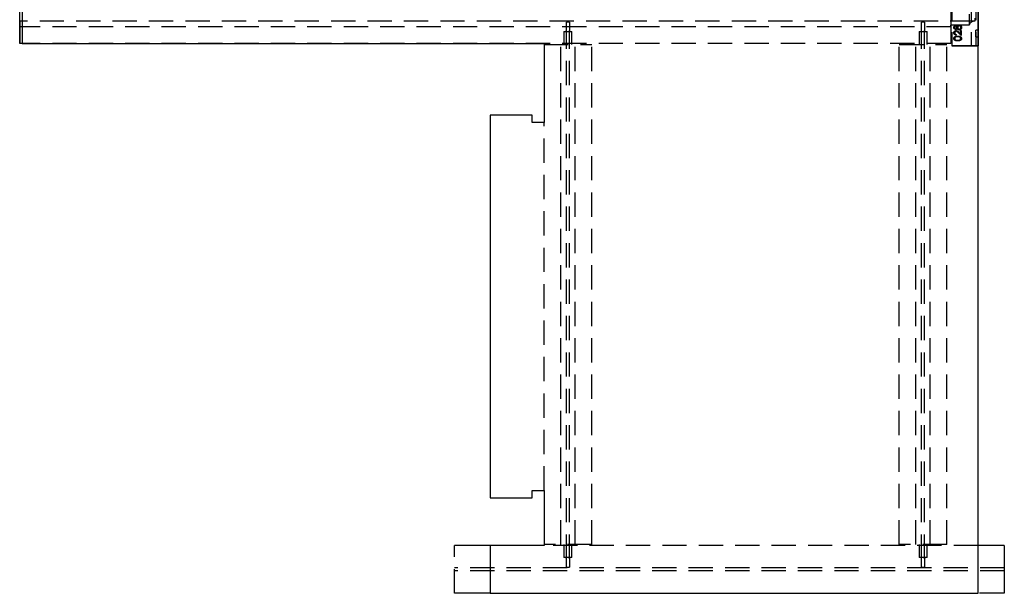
# Model space of a CAD drawing. Header units: millimetres. Extents: x 146126 to 148218, y 45487 to 48965.
# Tile 1 of 14: x 146158 to 148218, y 45487 to 46687. Entities that reach past the tile are written whole.
import ezdxf

# ---------------------------------------------------------------- set-up
doc = ezdxf.new("R2010")
doc.units = ezdxf.units.MM
doc.header["$LTSCALE"] = 200
doc.linetypes.add('HIDDEN', pattern=[1.905, 1.27, -0.635])
doc.layers.add('Caillebotis', color=1, linetype='Continuous')
doc.layers.add('Plancher intermediaire', color=7, linetype='Continuous')

msp = doc.modelspace()

# ---------------------------------------------------------------- linework, layer by layer
at = {"color": 7, "linetype": 'Continuous', "lineweight": 25}
for p, q in [((147254.5, 45701.9), (147254.5, 45586.9)), ((147141.6, 45586.9), (147128.4, 45586.9)), ((147173.5, 45586.9), (147141.6, 45586.9)), ((147254.5, 45586.9), (147178.5, 45586.9)), ((148172.5, 45586.9), (148162.5, 45586.9)), ((147149.1, 45486.9), (147173.5, 45486.9)), ((147178.5, 45486.9), (148162.5, 45486.9))]:
    msp.add_line(p, q, dxfattribs=at)
at = {"color": 7, "linetype": 'HIDDEN', "lineweight": 18}
for p, q in [((147178.5, 45586.9), (147173.5, 45586.9)), ((147141.6, 45486.9), (147149.1, 45486.9)), ((147173.5, 45486.9), (147178.5, 45486.9))]:
    msp.add_line(p, q, dxfattribs=at)
at = {"layer": 'Caillebotis'}
for p, q in [((148162.5, 45486.9), (148162.5, 48636.9)), ((146162.5, 47436.9), (146162.5, 46636.9)), ((146162.5, 46636.9), (147254.5, 46636.9)), ((147254.5, 46636.9), (147254.5, 46471.9)), ((147141.6, 46486.9), (147141.6, 45686.9)), ((147229.5, 46486.9), (147141.6, 46486.9)), ((147229.5, 46471.9), (147229.5, 46486.9)), ((147254.5, 46471.9), (147229.5, 46471.9)), ((147229.5, 45701.9), (147254.5, 45701.9)), ((147229.5, 45686.9), (147229.5, 45701.9)), ((147254.5, 45701.9), (147254.5, 45586.9)), ((147141.6, 45686.9), (147229.5, 45686.9)), ((147141.6, 45586.9), (147141.6, 45486.9)), ((147254.5, 45586.9), (147141.6, 45586.9)), ((147141.6, 45486.9), (148162.5, 45486.9))]:
    msp.add_line(p, q, dxfattribs=at)
at = {"layer": 'Plancher intermediaire', "linetype": 'HIDDEN', "ltscale": 0.2}
for p, q in [((148107.5, 48641.9), (148107.5, 46636.9)), ((148107.5, 48641.9), (148107.5, 46631.9)), ((148148, 48641.9), (148148, 46631.9)), ((148158, 48641.9), (148158, 46631.9)), ((148105.5, 46736.9), (148105.5, 46636.9)), ((148155.2, 46683.9), (146157.5, 46683.9)), ((147301.5, 46664.6), (147301.5, 46681.9)), ((147307.5, 46681.9), (147301.5, 46681.9)), ((147307.5, 46681.9), (147307.5, 46664.6)), ((148044.5, 46664.6), (148044.5, 46681.9)), ((148050.5, 46681.9), (148044.5, 46681.9)), ((148050.5, 46681.9), (148050.5, 46664.6)), ((148105.5, 46698.5), (148105.5, 46675.3)), ((148143.7, 46698.5), (148143.7, 46675.3)), ((148105.5, 46671.9), (146157.5, 46671.9)), ((147296.1, 46661.9), (147296.1, 46634.9)), ((147296.1, 46661.9), (147312.9, 46661.9)), ((147301.5, 45559.2), (147301.5, 46664.6)), ((147307.5, 45559.2), (147307.5, 46664.6)), ((147312.9, 46634.9), (147312.9, 46661.9)), ((148039.1, 46661.9), (148039.1, 46634.9)), ((148039.1, 46661.9), (148055.9, 46661.9)), ((148044.5, 45559.2), (148044.5, 46664.6)), ((148050.5, 45559.2), (148050.5, 46664.6)), ((148055.9, 46634.9), (148055.9, 46661.9)), ((148143.7, 46675.3), (148105.5, 46675.3)), ((148105.5, 46636.9), (146157.5, 46636.9)), ((147254.5, 46634.9), (147354.5, 46634.9)), ((147289.5, 45588.9), (147289.5, 46634.9)), ((147319.5, 45588.9), (147319.5, 46634.9)), ((147354.5, 45588.9), (147354.5, 46634.9)), ((147997.5, 45588.9), (147997.5, 46634.9)), ((147997.5, 46634.9), (148097.5, 46634.9)), ((148032.5, 45588.9), (148032.5, 46634.9)), ((148062.5, 45588.9), (148062.5, 46634.9)), ((148097.5, 45588.9), (148097.5, 46634.9)), ((147254.5, 45701.9), (147254.5, 46471.9)), ((147354.5, 45588.9), (147254.5, 45588.9)), ((147296.1, 45588.9), (147296.1, 45561.9)), ((147312.9, 45561.9), (147312.9, 45588.9)), ((148097.5, 45588.9), (147997.5, 45588.9)), ((148039.1, 45588.9), (148039.1, 45561.9)), ((148055.9, 45561.9), (148055.9, 45588.9)), ((147067.5, 45486.9), (147067.5, 45586.9)), ((147104.6, 45586.9), (147067.5, 45586.9)), ((147128.4, 45586.9), (147104.6, 45586.9)), ((148162.5, 45586.9), (147254.5, 45586.9)), ((148217.5, 45586.9), (148172.5, 45586.9)), ((148217.5, 45586.9), (148217.5, 45559.9)), ((147312.9, 45561.9), (147296.1, 45561.9)), ((147301.5, 45541.9), (147301.5, 45559.2)), ((147307.5, 45559.2), (147307.5, 45541.9)), ((148055.9, 45561.9), (148039.1, 45561.9)), ((148044.5, 45541.9), (148044.5, 45559.2)), ((148050.5, 45559.2), (148050.5, 45541.9)), ((148217.5, 45559.9), (148217.5, 45508.9)), ((148217.5, 45539.9), (147067.5, 45539.9)), ((148217.5, 45533.9), (147067.5, 45533.9)), ((147301.5, 45541.9), (147307.5, 45541.9)), ((148044.5, 45541.9), (148050.5, 45541.9)), ((148217.5, 45508.9), (148217.5, 45490.3)), ((147095.4, 45486.9), (147067.5, 45486.9)), ((147141.6, 45486.9), (147095.4, 45486.9)), ((148216.6, 45486.9), (148162.9, 45486.9)), ((148217.5, 45486.9), (148216.6, 45486.9)), ((148217.5, 45490.3), (148217.5, 45486.9))]:
    msp.add_line(p, q, dxfattribs=at)
at = {"layer": 'Plancher intermediaire', "linetype": 'HIDDEN'}
for p, q in [((148162.5, 48641.9), (148162.5, 46631.9)), ((146157.5, 46636.9), (146157.5, 46736.9)), ((146157.5, 46683.9), (146157.5, 46671.9)), ((146157.5, 46671.9), (146157.5, 46683.9)), ((148156, 46683.9), (148155.2, 46683.9)), ((148156, 46689.9), (148156, 46683.9)), ((146157.5, 46671.9), (146157.5, 46636.9)), ((148105.5, 46675.3), (148105.5, 46671.9)), ((148105.5, 46671.9), (148105.5, 46675.3)), ((148105.5, 46671.9), (148105.5, 46636.9)), ((148127.5, 46654), (148121.3, 46659.8)), ((148122, 46661), (148126, 46657.2)), ((148126, 46664.2), (148127.5, 46664.2)), ((148126, 46657.2), (148126, 46664.2)), ((148127.5, 46664.2), (148127.5, 46654)), ((148158, 46650.9), (148158, 46664.9)), ((148162.5, 46664.9), (148158, 46664.9)), ((148162.5, 46650.9), (148162.5, 46664.9)), ((148117.1, 46655.9), (148117.1, 46654.6)), ((148158, 46650.9), (148162.5, 46650.9)), ((148107.5, 46631.9), (148148, 46631.9)), ((148107.5, 46631.9), (148162.5, 46631.9)), ((148148, 46631.9), (148158, 46631.9)), ((148158, 46631.9), (148148, 46631.9))]:
    msp.add_line(p, q, dxfattribs=at)
at = {"layer": 'Plancher intermediaire', "linetype": 'Continuous'}
for p, q in [((148107.5, 46636.9), (148107.5, 46631.9)), ((148162.5, 46631.9), (148107.5, 46631.9)), ((148162.5, 46636.9), (148162.5, 46631.9))]:
    msp.add_line(p, q, dxfattribs=at)
at = {"layer": 'Plancher intermediaire', "linetype": 'HIDDEN', "ltscale": 0.2}
msp.add_arc((148155.2, 46671.9), 12, 90, 163.4022, dxfattribs=at)
for points, knots in [([(147296.1, 46661.9), (147296.3, 46661.9), (147296.6, 46661.9), (147297, 46661.9), (147297.2, 46661.9), (147297.7, 46661.9), (147298.1, 46662), (147298.8, 46662), (147299.1, 46662.1), (147299.5, 46662.2), (147299.7, 46662.2), (147299.9, 46662.3), (147300.1, 46662.4), (147300.4, 46662.5), (147300.6, 46662.6), (147300.8, 46662.9), (147300.9, 46662.9), (147301.1, 46663.1), (147301.1, 46663.2), (147301.4, 46663.6), (147301.5, 46664.1), (147301.5, 46664.6)], [0, 0, 0, 0, 0.0625, 0.0625, 0.125, 0.125, 0.25, 0.25, 0.375, 0.375, 0.4375, 0.4375, 0.5, 0.5, 0.625, 0.625, 0.6875, 0.6875, 0.75, 0.75, 1, 1, 1, 1]), ([(147307.5, 46664.6), (147307.5, 46664.1), (147307.6, 46663.6), (147307.9, 46663.1), (147308.1, 46662.9), (147308.4, 46662.6), (147308.6, 46662.5), (147309.1, 46662.3), (147309.3, 46662.2), (147309.9, 46662.1), (147310.2, 46662), (147310.9, 46662), (147311.3, 46661.9), (147312, 46661.9), (147312.4, 46661.9), (147312.9, 46661.9)], [0, 0, 0, 0, 0.25, 0.25, 0.375, 0.375, 0.5, 0.5, 0.625, 0.625, 0.75, 0.75, 0.875, 0.875, 1, 1, 1, 1]), ([(148039.1, 46661.9), (148039.3, 46661.9), (148039.6, 46661.9), (148040, 46661.9), (148040.2, 46661.9), (148040.7, 46661.9), (148041.1, 46662), (148041.8, 46662), (148042.1, 46662.1), (148042.5, 46662.2), (148042.7, 46662.2), (148042.9, 46662.3), (148043.1, 46662.4), (148043.4, 46662.5), (148043.6, 46662.6), (148043.8, 46662.9), (148043.9, 46662.9), (148044.1, 46663.1), (148044.1, 46663.2), (148044.4, 46663.6), (148044.5, 46664.1), (148044.5, 46664.6)], [0, 0, 0, 0, 0.0625, 0.0625, 0.125, 0.125, 0.25, 0.25, 0.375, 0.375, 0.4375, 0.4375, 0.5, 0.5, 0.625, 0.625, 0.6875, 0.6875, 0.75, 0.75, 1, 1, 1, 1]), ([(148050.5, 46664.6), (148050.5, 46664.1), (148050.6, 46663.6), (148050.9, 46663.1), (148051.1, 46662.9), (148051.4, 46662.6), (148051.6, 46662.5), (148052.1, 46662.3), (148052.3, 46662.2), (148052.9, 46662.1), (148053.2, 46662), (148053.9, 46662), (148054.3, 46661.9), (148055, 46661.9), (148055.4, 46661.9), (148055.9, 46661.9)], [0, 0, 0, 0, 0.25, 0.25, 0.375, 0.375, 0.5, 0.5, 0.625, 0.625, 0.75, 0.75, 0.875, 0.875, 1, 1, 1, 1]), ([(147301.5, 45559.2), (147301.5, 45559.7), (147301.4, 45560.2), (147301.1, 45560.7), (147300.9, 45560.9), (147300.6, 45561.2), (147300.4, 45561.3), (147299.9, 45561.5), (147299.7, 45561.6), (147299.1, 45561.7), (147298.8, 45561.8), (147298.1, 45561.8), (147297.7, 45561.9), (147297, 45561.9), (147296.6, 45561.9), (147296.1, 45561.9)], [0, 0, 0, 0, 0.25, 0.25, 0.375, 0.375, 0.5, 0.5, 0.625, 0.625, 0.75, 0.75, 0.875, 0.875, 1, 1, 1, 1]), ([(147312.9, 45561.9), (147312.7, 45561.9), (147312.4, 45561.9), (147312, 45561.9), (147311.8, 45561.9), (147311.3, 45561.9), (147310.9, 45561.8), (147310.2, 45561.8), (147309.9, 45561.7), (147309.5, 45561.6), (147309.3, 45561.6), (147309.1, 45561.5), (147309, 45561.4), (147308.6, 45561.3), (147308.4, 45561.2), (147308.2, 45561), (147308.1, 45560.9), (147307.9, 45560.7), (147307.9, 45560.6), (147307.6, 45560.2), (147307.5, 45559.7), (147307.5, 45559.2)], [0, 0, 0, 0, 0.0625, 0.0625, 0.125, 0.125, 0.25, 0.25, 0.375, 0.375, 0.4375, 0.4375, 0.5, 0.5, 0.625, 0.625, 0.6875, 0.6875, 0.75, 0.75, 1, 1, 1, 1]), ([(148044.5, 45559.2), (148044.5, 45559.7), (148044.4, 45560.2), (148044.1, 45560.7), (148043.9, 45560.9), (148043.6, 45561.2), (148043.4, 45561.3), (148042.9, 45561.5), (148042.7, 45561.6), (148042.1, 45561.7), (148041.8, 45561.8), (148041.1, 45561.8), (148040.7, 45561.9), (148040, 45561.9), (148039.6, 45561.9), (148039.1, 45561.9)], [0, 0, 0, 0, 0.25, 0.25, 0.375, 0.375, 0.5, 0.5, 0.625, 0.625, 0.75, 0.75, 0.875, 0.875, 1, 1, 1, 1]), ([(148055.9, 45561.9), (148055.7, 45561.9), (148055.4, 45561.9), (148055, 45561.9), (148054.8, 45561.9), (148054.3, 45561.9), (148053.9, 45561.8), (148053.2, 45561.8), (148052.9, 45561.7), (148052.5, 45561.6), (148052.3, 45561.6), (148052.1, 45561.5), (148052, 45561.4), (148051.6, 45561.3), (148051.4, 45561.2), (148051.2, 45561), (148051.1, 45560.9), (148050.9, 45560.7), (148050.9, 45560.6), (148050.6, 45560.2), (148050.5, 45559.7), (148050.5, 45559.2)], [0, 0, 0, 0, 0.0625, 0.0625, 0.125, 0.125, 0.25, 0.25, 0.375, 0.375, 0.4375, 0.4375, 0.5, 0.5, 0.625, 0.625, 0.6875, 0.6875, 0.75, 0.75, 1, 1, 1, 1])]:
    msp.add_open_spline(points, degree=3, knots=knots, dxfattribs=at)
at = {"layer": 'Plancher intermediaire', "linetype": 'HIDDEN'}
for points, knots in [([(148112.1, 46670.7), (148112.1, 46670.9), (148112.1, 46671.3), (148112.2, 46671.8), (148112.4, 46672.4), (148112.6, 46672.9), (148112.9, 46673.3), (148113.3, 46673.8), (148113.7, 46674.1), (148114.1, 46674.4), (148114.5, 46674.7), (148115, 46674.9), (148115.5, 46675), (148115.8, 46675), (148116, 46675)], [0, 0, 0, 0, 0.089403, 0.176293, 0.262607, 0.34942, 0.435467, 0.518891, 0.600969, 0.683865, 0.765824, 0.844888, 0.922285, 1, 1, 1, 1]), ([(148112.1, 46670.7), (148112.1, 46670.9), (148112.1, 46671.3), (148112.2, 46671.8), (148112.4, 46672.4), (148112.6, 46672.9), (148112.9, 46673.3), (148113.3, 46673.8), (148113.7, 46674.1), (148114.1, 46674.4), (148114.5, 46674.7), (148115, 46674.9), (148115.5, 46675), (148115.8, 46675), (148116, 46675)], [0, 0, 0, 0, 0.089403, 0.176293, 0.262607, 0.34942, 0.435467, 0.518891, 0.600969, 0.683865, 0.765824, 0.844888, 0.922285, 1, 1, 1, 1]), ([(148116, 46666.3), (148115.8, 46666.3), (148115.5, 46666.4), (148115, 46666.5), (148114.5, 46666.7), (148114.1, 46666.9), (148113.6, 46667.2), (148113.3, 46667.6), (148112.9, 46668), (148112.6, 46668.5), (148112.4, 46669), (148112.2, 46669.6), (148112.1, 46670.1), (148112.1, 46670.5), (148112.1, 46670.7)], [0, 0, 0, 0, 0.074056, 0.1488654, 0.2266602, 0.308132, 0.3911773, 0.4739467, 0.5579423, 0.645001, 0.7333728, 0.8210979, 0.9092902, 1, 1, 1, 1]), ([(148116, 46666.3), (148115.8, 46666.3), (148115.5, 46666.4), (148115, 46666.5), (148114.5, 46666.7), (148114.1, 46666.9), (148113.6, 46667.2), (148113.3, 46667.6), (148112.9, 46668), (148112.6, 46668.5), (148112.4, 46669), (148112.2, 46669.6), (148112.1, 46670.1), (148112.1, 46670.5), (148112.1, 46670.7)], [0, 0, 0, 0, 0.074056, 0.1488654, 0.2266602, 0.308132, 0.3911773, 0.4739467, 0.5579423, 0.645001, 0.7333728, 0.8210979, 0.9092902, 1, 1, 1, 1]), ([(148112.1, 46659.5), (148112.1, 46659.7), (148112.1, 46660), (148112.2, 46660.4), (148112.3, 46660.9), (148112.4, 46661.3), (148112.6, 46661.7), (148112.9, 46662.1), (148113.1, 46662.5), (148113.4, 46662.8), (148113.8, 46663.1), (148114.1, 46663.3), (148114.5, 46663.5), (148114.9, 46663.7), (148115.3, 46663.9), (148115.7, 46664), (148116.1, 46664), (148116.4, 46664), (148116.6, 46664)], [0, 0, 0, 0, 0.06948, 0.136525, 0.200801, 0.263983, 0.325711, 0.387271, 0.449493, 0.512955, 0.576266, 0.637575, 0.697901, 0.757558, 0.816588, 0.876646, 0.937286, 1, 1, 1, 1]), ([(148112.1, 46659.5), (148112.1, 46659.7), (148112.1, 46660), (148112.2, 46660.4), (148112.3, 46660.9), (148112.4, 46661.3), (148112.6, 46661.7), (148112.9, 46662.1), (148113.1, 46662.5), (148113.4, 46662.8), (148113.8, 46663.1), (148114.1, 46663.3), (148114.5, 46663.5), (148114.9, 46663.7), (148115.3, 46663.9), (148115.7, 46664), (148116.1, 46664), (148116.4, 46664), (148116.6, 46664)], [0, 0, 0, 0, 0.06948, 0.136525, 0.200801, 0.263983, 0.325711, 0.387271, 0.449493, 0.512955, 0.576266, 0.637575, 0.697901, 0.757558, 0.816588, 0.876646, 0.937286, 1, 1, 1, 1]), ([(148117.1, 46654.6), (148116.9, 46654.6), (148116.6, 46654.6), (148116.1, 46654.7), (148115.6, 46654.8), (148115.1, 46655), (148114.7, 46655.2), (148114.3, 46655.4), (148113.9, 46655.7), (148113.5, 46656), (148113.2, 46656.4), (148112.9, 46656.8), (148112.7, 46657.2), (148112.5, 46657.6), (148112.3, 46658), (148112.2, 46658.5), (148112.1, 46659), (148112.1, 46659.3), (148112.1, 46659.5)], [0, 0, 0, 0, 0.068791, 0.135103, 0.198979, 0.261904, 0.323495, 0.385195, 0.446969, 0.509765, 0.572251, 0.633405, 0.693251, 0.752583, 0.812579, 0.873275, 0.93555, 1, 1, 1, 1]), ([(148117.1, 46654.6), (148116.9, 46654.6), (148116.6, 46654.6), (148116.1, 46654.7), (148115.6, 46654.8), (148115.1, 46655), (148114.7, 46655.2), (148114.3, 46655.4), (148113.9, 46655.7), (148113.5, 46656), (148113.2, 46656.4), (148112.9, 46656.8), (148112.7, 46657.2), (148112.5, 46657.6), (148112.3, 46658), (148112.2, 46658.5), (148112.1, 46659), (148112.1, 46659.3), (148112.1, 46659.5)], [0, 0, 0, 0, 0.068791, 0.135103, 0.198979, 0.261904, 0.323495, 0.385195, 0.446969, 0.509765, 0.572251, 0.633405, 0.693251, 0.752583, 0.812579, 0.873275, 0.93555, 1, 1, 1, 1]), ([(148116, 46673.6), (148115.9, 46673.6), (148115.7, 46673.6), (148115.5, 46673.6), (148115.3, 46673.5), (148115.1, 46673.4), (148114.9, 46673.3), (148114.7, 46673.2), (148114.6, 46673), (148114.4, 46672.9), (148114.2, 46672.7), (148114.1, 46672.4), (148113.9, 46672.2), (148113.8, 46671.9), (148113.8, 46671.6), (148113.7, 46671.3), (148113.7, 46671), (148113.7, 46670.8), (148113.7, 46670.6)], [0, 0, 0, 0, 0.050887, 0.101004, 0.151725, 0.203028, 0.256199, 0.311374, 0.369279, 0.430507, 0.492993, 0.556503, 0.622108, 0.690284, 0.761455, 0.836405, 0.915512, 1, 1, 1, 1]), ([(148116, 46673.6), (148115.9, 46673.6), (148115.7, 46673.6), (148115.5, 46673.6), (148115.3, 46673.5), (148115.1, 46673.4), (148114.9, 46673.3), (148114.7, 46673.2), (148114.6, 46673), (148114.4, 46672.9), (148114.2, 46672.7), (148114.1, 46672.4), (148113.9, 46672.2), (148113.8, 46671.9), (148113.8, 46671.6), (148113.7, 46671.3), (148113.7, 46671), (148113.7, 46670.8), (148113.7, 46670.6)], [0, 0, 0, 0, 0.050887, 0.101004, 0.151725, 0.203028, 0.256199, 0.311374, 0.369279, 0.430507, 0.492993, 0.556503, 0.622108, 0.690284, 0.761455, 0.836405, 0.915512, 1, 1, 1, 1]), ([(148113.7, 46670.6), (148113.7, 46670.5), (148113.7, 46670.3), (148113.7, 46670), (148113.7, 46669.7), (148113.8, 46669.5), (148113.9, 46669.2), (148114, 46669), (148114.2, 46668.7), (148114.3, 46668.5), (148114.5, 46668.3), (148114.7, 46668.1), (148114.9, 46668), (148115.1, 46667.9), (148115.3, 46667.8), (148115.5, 46667.7), (148115.8, 46667.7), (148115.9, 46667.7), (148116, 46667.7)], [0, 0, 0, 0, 0.075221, 0.147165, 0.216383, 0.283941, 0.350301, 0.414972, 0.479181, 0.544184, 0.607558, 0.667324, 0.725168, 0.781029, 0.834891, 0.889471, 0.944089, 1, 1, 1, 1]), ([(148113.7, 46670.6), (148113.7, 46670.5), (148113.7, 46670.3), (148113.7, 46670), (148113.7, 46669.7), (148113.8, 46669.5), (148113.9, 46669.2), (148114, 46669), (148114.2, 46668.7), (148114.3, 46668.5), (148114.5, 46668.3), (148114.7, 46668.1), (148114.9, 46668), (148115.1, 46667.9), (148115.3, 46667.8), (148115.5, 46667.7), (148115.8, 46667.7), (148115.9, 46667.7), (148116, 46667.7)], [0, 0, 0, 0, 0.075221, 0.147165, 0.216383, 0.283941, 0.350301, 0.414972, 0.479181, 0.544184, 0.607558, 0.667324, 0.725168, 0.781029, 0.834891, 0.889471, 0.944089, 1, 1, 1, 1]), ([(148116.7, 46662.7), (148116.6, 46662.7), (148116.4, 46662.7), (148116.1, 46662.6), (148115.8, 46662.5), (148115.5, 46662.4), (148115.3, 46662.3), (148115, 46662.1), (148114.8, 46662), (148114.6, 46661.7), (148114.3, 46661.5), (148114.2, 46661.2), (148114, 46661), (148113.9, 46660.7), (148113.8, 46660.4), (148113.7, 46660.1), (148113.7, 46659.8), (148113.7, 46659.5), (148113.7, 46659.4)], [0, 0, 0, 0, 0.061965, 0.122122, 0.180988, 0.239933, 0.299906, 0.359989, 0.421776, 0.486576, 0.551535, 0.615018, 0.677259, 0.73973, 0.80305, 0.866495, 0.931973, 1, 1, 1, 1]), ([(148116.7, 46662.7), (148116.6, 46662.7), (148116.4, 46662.7), (148116.1, 46662.6), (148115.8, 46662.5), (148115.5, 46662.4), (148115.3, 46662.3), (148115, 46662.1), (148114.8, 46662), (148114.6, 46661.7), (148114.3, 46661.5), (148114.2, 46661.2), (148114, 46661), (148113.9, 46660.7), (148113.8, 46660.4), (148113.7, 46660.1), (148113.7, 46659.8), (148113.7, 46659.5), (148113.7, 46659.4)], [0, 0, 0, 0, 0.061965, 0.122122, 0.180988, 0.239933, 0.299906, 0.359989, 0.421776, 0.486576, 0.551535, 0.615018, 0.677259, 0.73973, 0.80305, 0.866495, 0.931973, 1, 1, 1, 1]), ([(148113.7, 46659.4), (148113.7, 46659.3), (148113.7, 46659.1), (148113.7, 46658.7), (148113.8, 46658.4), (148113.9, 46658.1), (148114, 46657.8), (148114.2, 46657.5), (148114.3, 46657.3), (148114.6, 46657), (148114.8, 46656.8), (148115.1, 46656.6), (148115.4, 46656.4), (148115.7, 46656.3), (148116, 46656.2), (148116.3, 46656.1), (148116.7, 46656), (148117, 46656), (148117.1, 46655.9)], [0, 0, 0, 0, 0.0644299, 0.1265297, 0.1867437, 0.2458977, 0.3040531, 0.3621955, 0.4206546, 0.4803309, 0.5406629, 0.6007435, 0.6619819, 0.7244801, 0.7890671, 0.8563333, 0.9263621, 1, 1, 1, 1]), ([(148113.7, 46659.4), (148113.7, 46659.3), (148113.7, 46659.1), (148113.7, 46658.7), (148113.8, 46658.4), (148113.9, 46658.1), (148114, 46657.8), (148114.2, 46657.5), (148114.3, 46657.3), (148114.6, 46657), (148114.8, 46656.8), (148115.1, 46656.6), (148115.4, 46656.4), (148115.7, 46656.3), (148116, 46656.2), (148116.3, 46656.1), (148116.7, 46656), (148117, 46656), (148117.1, 46655.9)], [0, 0, 0, 0, 0.0644299, 0.1265297, 0.1867437, 0.2458977, 0.3040531, 0.3621955, 0.4206546, 0.4803309, 0.5406629, 0.6007435, 0.6619819, 0.7244801, 0.7890671, 0.8563333, 0.9263621, 1, 1, 1, 1]), ([(148116, 46675), (148116.2, 46675), (148116.5, 46675), (148117, 46674.9), (148117.4, 46674.7), (148117.8, 46674.5), (148118.2, 46674.2), (148118.5, 46673.8), (148118.9, 46673.3), (148119.1, 46673), (148119.1, 46672.9)], [0, 0, 0, 0, 0.121926, 0.239455, 0.354774, 0.471476, 0.592265, 0.718653, 0.854866, 1, 1, 1, 1]), ([(148116, 46675), (148116.2, 46675), (148116.5, 46675), (148117, 46674.9), (148117.4, 46674.7), (148117.8, 46674.5), (148118.2, 46674.2), (148118.5, 46673.8), (148118.9, 46673.3), (148119.1, 46673), (148119.1, 46672.9)], [0, 0, 0, 0, 0.121926, 0.239455, 0.354774, 0.471476, 0.592265, 0.718653, 0.854866, 1, 1, 1, 1]), ([(148118.5, 46670.7), (148118.5, 46670.8), (148118.5, 46671.1), (148118.4, 46671.5), (148118.3, 46671.8), (148118.1, 46672.2), (148117.9, 46672.5), (148117.7, 46672.8), (148117.5, 46673), (148117.2, 46673.3), (148116.9, 46673.4), (148116.6, 46673.5), (148116.3, 46673.6), (148116.1, 46673.6), (148116, 46673.6)], [0, 0, 0, 0, 0.089713, 0.178541, 0.266908, 0.356931, 0.445731, 0.530796, 0.614591, 0.698244, 0.779084, 0.855316, 0.928538, 1, 1, 1, 1]), ([(148118.5, 46670.7), (148118.5, 46670.8), (148118.5, 46671.1), (148118.4, 46671.5), (148118.3, 46671.8), (148118.1, 46672.2), (148117.9, 46672.5), (148117.7, 46672.8), (148117.5, 46673), (148117.2, 46673.3), (148116.9, 46673.4), (148116.6, 46673.5), (148116.3, 46673.6), (148116.1, 46673.6), (148116, 46673.6)], [0, 0, 0, 0, 0.089713, 0.178541, 0.266908, 0.356931, 0.445731, 0.530796, 0.614591, 0.698244, 0.779084, 0.855316, 0.928538, 1, 1, 1, 1]), ([(148116, 46667.7), (148116.1, 46667.7), (148116.2, 46667.7), (148116.5, 46667.7), (148116.7, 46667.8), (148116.9, 46667.9), (148117.1, 46668), (148117.3, 46668.2), (148117.5, 46668.4), (148117.7, 46668.6), (148117.9, 46668.8), (148118, 46669.1), (148118.2, 46669.3), (148118.3, 46669.6), (148118.4, 46669.8), (148118.4, 46670.1), (148118.5, 46670.4), (148118.5, 46670.6), (148118.5, 46670.7)], [0, 0, 0, 0, 0.054564, 0.107826, 0.161924, 0.21751, 0.274498, 0.334815, 0.397555, 0.464755, 0.532901, 0.600097, 0.665354, 0.731084, 0.796883, 0.863292, 0.930831, 1, 1, 1, 1]), ([(148116, 46667.7), (148116.1, 46667.7), (148116.2, 46667.7), (148116.5, 46667.7), (148116.7, 46667.8), (148116.9, 46667.9), (148117.1, 46668), (148117.3, 46668.2), (148117.5, 46668.4), (148117.7, 46668.6), (148117.9, 46668.8), (148118, 46669.1), (148118.2, 46669.3), (148118.3, 46669.6), (148118.4, 46669.8), (148118.4, 46670.1), (148118.5, 46670.4), (148118.5, 46670.6), (148118.5, 46670.7)], [0, 0, 0, 0, 0.054564, 0.107826, 0.161924, 0.21751, 0.274498, 0.334815, 0.397555, 0.464755, 0.532901, 0.600097, 0.665354, 0.731084, 0.796883, 0.863292, 0.930831, 1, 1, 1, 1]), ([(148119.1, 46668.5), (148119.1, 46668.3), (148118.9, 46668), (148118.5, 46667.6), (148118.2, 46667.2), (148117.8, 46666.9), (148117.3, 46666.6), (148116.9, 46666.5), (148116.4, 46666.3), (148116.1, 46666.3), (148116, 46666.3)], [0, 0, 0, 0, 0.145849, 0.281964, 0.410893, 0.535063, 0.654726, 0.77015, 0.884564, 1, 1, 1, 1]), ([(148119.1, 46668.5), (148119.1, 46668.3), (148118.9, 46668), (148118.5, 46667.6), (148118.2, 46667.2), (148117.8, 46666.9), (148117.3, 46666.6), (148116.9, 46666.5), (148116.4, 46666.3), (148116.1, 46666.3), (148116, 46666.3)], [0, 0, 0, 0, 0.145849, 0.281964, 0.410893, 0.535063, 0.654726, 0.77015, 0.884564, 1, 1, 1, 1]), ([(148116.6, 46664), (148116.8, 46664), (148117.2, 46664), (148117.8, 46663.9), (148118.4, 46663.7), (148118.9, 46663.5), (148119.3, 46663.2), (148119.6, 46663), (148119.9, 46662.8), (148120.3, 46662.5), (148120.7, 46662.2), (148121.1, 46661.8), (148121.5, 46661.4), (148121.8, 46661.1), (148122, 46661)], [0, 0, 0, 0, 0.098701, 0.195671, 0.29242, 0.391339, 0.444459, 0.504225, 0.570348, 0.642914, 0.72229, 0.807923, 0.90047, 1, 1, 1, 1]), ([(148116.6, 46664), (148116.8, 46664), (148117.2, 46664), (148117.8, 46663.9), (148118.4, 46663.7), (148118.9, 46663.5), (148119.3, 46663.2), (148119.6, 46663), (148119.9, 46662.8), (148120.3, 46662.5), (148120.7, 46662.2), (148121.1, 46661.8), (148121.5, 46661.4), (148121.8, 46661.1), (148122, 46661)], [0, 0, 0, 0, 0.098701, 0.195671, 0.29242, 0.391339, 0.444459, 0.504225, 0.570348, 0.642914, 0.72229, 0.807923, 0.90047, 1, 1, 1, 1]), ([(148121.3, 46659.8), (148121.1, 46660), (148120.9, 46660.3), (148120.4, 46660.6), (148120.1, 46661), (148119.7, 46661.3), (148119.4, 46661.6), (148119.1, 46661.8), (148118.8, 46662), (148118.5, 46662.2), (148118.1, 46662.4), (148117.7, 46662.6), (148117.2, 46662.7), (148116.9, 46662.7), (148116.7, 46662.7)], [0, 0, 0, 0, 0.1108026, 0.2128292, 0.3061013, 0.3906473, 0.4669245, 0.534481, 0.5935869, 0.644557, 0.7362005, 0.825024, 0.9119856, 1, 1, 1, 1]), ([(148121.3, 46659.8), (148121.1, 46660), (148120.9, 46660.3), (148120.4, 46660.6), (148120.1, 46661), (148119.7, 46661.3), (148119.4, 46661.6), (148119.1, 46661.8), (148118.8, 46662), (148118.5, 46662.2), (148118.1, 46662.4), (148117.7, 46662.6), (148117.2, 46662.7), (148116.9, 46662.7), (148116.7, 46662.7)], [0, 0, 0, 0, 0.1108026, 0.2128292, 0.3061013, 0.3906473, 0.4669245, 0.534481, 0.5935869, 0.644557, 0.7362005, 0.825024, 0.9119856, 1, 1, 1, 1]), ([(148119.1, 46672.9), (148119.2, 46673), (148119.3, 46673.2), (148119.5, 46673.6), (148119.7, 46673.9), (148120, 46674.2), (148120.2, 46674.4), (148120.4, 46674.7), (148120.6, 46674.9), (148120.9, 46675.1), (148121.1, 46675.2), (148121.4, 46675.4), (148121.7, 46675.5), (148121.9, 46675.6), (148122.2, 46675.7), (148122.5, 46675.7), (148122.8, 46675.7), (148123, 46675.7), (148123.1, 46675.8)], [0, 0, 0, 0, 0.079515, 0.15508, 0.226871, 0.295896, 0.362033, 0.425089, 0.485374, 0.544048, 0.601006, 0.657885, 0.714011, 0.769498, 0.826152, 0.8829, 0.940709, 1, 1, 1, 1]), ([(148119.1, 46672.9), (148119.2, 46673), (148119.3, 46673.2), (148119.5, 46673.6), (148119.7, 46673.9), (148120, 46674.2), (148120.2, 46674.4), (148120.4, 46674.7), (148120.6, 46674.9), (148120.9, 46675.1), (148121.1, 46675.2), (148121.4, 46675.4), (148121.7, 46675.5), (148121.9, 46675.6), (148122.2, 46675.7), (148122.5, 46675.7), (148122.8, 46675.7), (148123, 46675.7), (148123.1, 46675.8)], [0, 0, 0, 0, 0.079515, 0.15508, 0.226871, 0.295896, 0.362033, 0.425089, 0.485374, 0.544048, 0.601006, 0.657885, 0.714011, 0.769498, 0.826152, 0.8829, 0.940709, 1, 1, 1, 1]), ([(148123.3, 46665.6), (148123.2, 46665.6), (148122.9, 46665.6), (148122.6, 46665.6), (148122.3, 46665.7), (148122, 46665.7), (148121.8, 46665.8), (148121.5, 46665.9), (148121.2, 46666.1), (148121, 46666.3), (148120.7, 46666.4), (148120.5, 46666.7), (148120.2, 46666.9), (148120, 46667.2), (148119.8, 46667.5), (148119.6, 46667.8), (148119.3, 46668.1), (148119.2, 46668.4), (148119.1, 46668.5)], [0, 0, 0, 0, 0.0588447, 0.116298, 0.1726489, 0.228746, 0.2845375, 0.3407184, 0.3970833, 0.4539522, 0.5127542, 0.5730754, 0.6364394, 0.7024077, 0.7715174, 0.8442079, 0.9200818, 1, 1, 1, 1]), ([(148123.3, 46665.6), (148123.2, 46665.6), (148122.9, 46665.6), (148122.6, 46665.6), (148122.3, 46665.7), (148122, 46665.7), (148121.8, 46665.8), (148121.5, 46665.9), (148121.2, 46666.1), (148121, 46666.3), (148120.7, 46666.4), (148120.5, 46666.7), (148120.2, 46666.9), (148120, 46667.2), (148119.8, 46667.5), (148119.6, 46667.8), (148119.3, 46668.1), (148119.2, 46668.4), (148119.1, 46668.5)], [0, 0, 0, 0, 0.0588447, 0.116298, 0.1726489, 0.228746, 0.2845375, 0.3407184, 0.3970833, 0.4539522, 0.5127542, 0.5730754, 0.6364394, 0.7024077, 0.7715174, 0.8442079, 0.9200818, 1, 1, 1, 1]), ([(148123.2, 46674.4), (148123.1, 46674.4), (148122.9, 46674.4), (148122.6, 46674.3), (148122.3, 46674.3), (148122, 46674.1), (148121.7, 46674), (148121.5, 46673.8), (148121.2, 46673.6), (148121, 46673.3), (148120.7, 46673.1), (148120.5, 46672.8), (148120.4, 46672.5), (148120.2, 46672.1), (148120.1, 46671.8), (148120.1, 46671.5), (148120, 46671.1), (148120, 46670.9), (148120, 46670.7)], [0, 0, 0, 0, 0.05733, 0.113045, 0.169155, 0.225739, 0.283781, 0.3434, 0.406267, 0.471742, 0.538342, 0.603393, 0.667654, 0.732268, 0.797037, 0.86307, 0.930368, 1, 1, 1, 1]), ([(148123.2, 46674.4), (148123.1, 46674.4), (148122.9, 46674.4), (148122.6, 46674.3), (148122.3, 46674.3), (148122, 46674.1), (148121.7, 46674), (148121.5, 46673.8), (148121.2, 46673.6), (148121, 46673.3), (148120.7, 46673.1), (148120.5, 46672.8), (148120.4, 46672.5), (148120.2, 46672.1), (148120.1, 46671.8), (148120.1, 46671.5), (148120, 46671.1), (148120, 46670.9), (148120, 46670.7)], [0, 0, 0, 0, 0.05733, 0.113045, 0.169155, 0.225739, 0.283781, 0.3434, 0.406267, 0.471742, 0.538342, 0.603393, 0.667654, 0.732268, 0.797037, 0.86307, 0.930368, 1, 1, 1, 1]), ([(148120, 46670.7), (148120, 46670.6), (148120, 46670.3), (148120.1, 46670), (148120.1, 46669.6), (148120.2, 46669.2), (148120.4, 46668.9), (148120.6, 46668.6), (148120.8, 46668.3), (148121, 46668), (148121.2, 46667.7), (148121.5, 46667.5), (148121.8, 46667.3), (148122.1, 46667.2), (148122.4, 46667.1), (148122.7, 46667), (148123, 46666.9), (148123.2, 46666.9), (148123.3, 46666.9)], [0, 0, 0, 0, 0.071258, 0.13979, 0.206465, 0.271493, 0.336029, 0.400214, 0.464659, 0.529715, 0.594078, 0.655637, 0.714894, 0.772151, 0.829026, 0.88514, 0.942088, 1, 1, 1, 1]), ([(148120, 46670.7), (148120, 46670.6), (148120, 46670.3), (148120.1, 46670), (148120.1, 46669.6), (148120.2, 46669.2), (148120.4, 46668.9), (148120.6, 46668.6), (148120.8, 46668.3), (148121, 46668), (148121.2, 46667.7), (148121.5, 46667.5), (148121.8, 46667.3), (148122.1, 46667.2), (148122.4, 46667.1), (148122.7, 46667), (148123, 46666.9), (148123.2, 46666.9), (148123.3, 46666.9)], [0, 0, 0, 0, 0.071258, 0.13979, 0.206465, 0.271493, 0.336029, 0.400214, 0.464659, 0.529715, 0.594078, 0.655637, 0.714894, 0.772151, 0.829026, 0.88514, 0.942088, 1, 1, 1, 1]), ([(148123.1, 46675.8), (148123.3, 46675.7), (148123.6, 46675.7), (148124, 46675.7), (148124.4, 46675.6), (148124.8, 46675.5), (148125.2, 46675.3), (148125.5, 46675.1), (148125.9, 46674.9), (148126.1, 46674.7), (148126.2, 46674.6)], [0, 0, 0, 0, 0.1281543, 0.2536655, 0.3773139, 0.5002184, 0.6229297, 0.745847, 0.8713992, 1, 1, 1, 1]), ([(148123.1, 46675.8), (148123.3, 46675.7), (148123.6, 46675.7), (148124, 46675.7), (148124.4, 46675.6), (148124.8, 46675.5), (148125.2, 46675.3), (148125.5, 46675.1), (148125.9, 46674.9), (148126.1, 46674.7), (148126.2, 46674.6)], [0, 0, 0, 0, 0.1281543, 0.2536655, 0.3773139, 0.5002184, 0.6229297, 0.745847, 0.8713992, 1, 1, 1, 1]), ([(148126.3, 46670.6), (148126.3, 46670.8), (148126.3, 46671.1), (148126.3, 46671.5), (148126.2, 46671.8), (148126.1, 46672.2), (148126, 46672.5), (148125.8, 46672.8), (148125.6, 46673.1), (148125.4, 46673.4), (148125.2, 46673.6), (148124.9, 46673.8), (148124.6, 46674), (148124.4, 46674.2), (148124.1, 46674.3), (148123.8, 46674.3), (148123.5, 46674.4), (148123.3, 46674.4), (148123.2, 46674.4)], [0, 0, 0, 0, 0.076555, 0.149154, 0.218816, 0.285398, 0.350346, 0.414155, 0.477206, 0.540391, 0.602222, 0.662051, 0.719949, 0.775919, 0.831123, 0.886673, 0.942555, 1, 1, 1, 1]), ([(148126.3, 46670.6), (148126.3, 46670.8), (148126.3, 46671.1), (148126.3, 46671.5), (148126.2, 46671.8), (148126.1, 46672.2), (148126, 46672.5), (148125.8, 46672.8), (148125.6, 46673.1), (148125.4, 46673.4), (148125.2, 46673.6), (148124.9, 46673.8), (148124.6, 46674), (148124.4, 46674.2), (148124.1, 46674.3), (148123.8, 46674.3), (148123.5, 46674.4), (148123.3, 46674.4), (148123.2, 46674.4)], [0, 0, 0, 0, 0.076555, 0.149154, 0.218816, 0.285398, 0.350346, 0.414155, 0.477206, 0.540391, 0.602222, 0.662051, 0.719949, 0.775919, 0.831123, 0.886673, 0.942555, 1, 1, 1, 1]), ([(148127.9, 46670.6), (148127.9, 46670.4), (148127.9, 46670), (148127.8, 46669.5), (148127.7, 46668.9), (148127.5, 46668.4), (148127.3, 46668), (148127.1, 46667.6), (148126.8, 46667.2), (148126.4, 46666.8), (148126.1, 46666.5), (148125.7, 46666.3), (148125.3, 46666.1), (148124.9, 46665.9), (148124.5, 46665.7), (148124.1, 46665.6), (148123.7, 46665.6), (148123.4, 46665.6), (148123.3, 46665.6)], [0, 0, 0, 0, 0.0785553, 0.1528606, 0.2235564, 0.2903706, 0.3553978, 0.4182849, 0.4803814, 0.5430645, 0.6049149, 0.6643884, 0.7219318, 0.7780095, 0.8338324, 0.8888629, 0.9440898, 1, 1, 1, 1]), ([(148123.3, 46666.9), (148123.4, 46666.9), (148123.7, 46666.9), (148124.1, 46667), (148124.5, 46667.2), (148124.8, 46667.4), (148125.2, 46667.6), (148125.5, 46667.9), (148125.8, 46668.3), (148126, 46668.7), (148126.1, 46669.1), (148126.3, 46669.6), (148126.3, 46670.1), (148126.3, 46670.5), (148126.3, 46670.6)], [0, 0, 0, 0, 0.0749108, 0.1491653, 0.2245331, 0.3023977, 0.3820069, 0.4612503, 0.542201, 0.6265141, 0.7144096, 0.8048701, 0.9001105, 1, 1, 1, 1]), ([(148127.9, 46670.6), (148127.9, 46670.4), (148127.9, 46670), (148127.8, 46669.5), (148127.7, 46668.9), (148127.5, 46668.4), (148127.3, 46668), (148127.1, 46667.6), (148126.8, 46667.2), (148126.4, 46666.8), (148126.1, 46666.5), (148125.7, 46666.3), (148125.3, 46666.1), (148124.9, 46665.9), (148124.5, 46665.7), (148124.1, 46665.6), (148123.7, 46665.6), (148123.4, 46665.6), (148123.3, 46665.6)], [0, 0, 0, 0, 0.0785553, 0.1528606, 0.2235564, 0.2903706, 0.3553978, 0.4182849, 0.4803814, 0.5430645, 0.6049149, 0.6643884, 0.7219318, 0.7780095, 0.8338324, 0.8888629, 0.9440898, 1, 1, 1, 1]), ([(148123.3, 46666.9), (148123.4, 46666.9), (148123.7, 46666.9), (148124.1, 46667), (148124.5, 46667.2), (148124.8, 46667.4), (148125.2, 46667.6), (148125.5, 46667.9), (148125.8, 46668.3), (148126, 46668.7), (148126.1, 46669.1), (148126.3, 46669.6), (148126.3, 46670.1), (148126.3, 46670.5), (148126.3, 46670.6)], [0, 0, 0, 0, 0.0749108, 0.1491653, 0.2245331, 0.3023977, 0.3820069, 0.4612503, 0.542201, 0.6265141, 0.7144096, 0.8048701, 0.9001105, 1, 1, 1, 1]), ([(148126.2, 46674.6), (148126.4, 46674.5), (148126.6, 46674.3), (148127, 46673.9), (148127.3, 46673.4), (148127.5, 46672.9), (148127.7, 46672.4), (148127.8, 46671.8), (148127.9, 46671.3), (148127.9, 46670.8), (148127.9, 46670.6)], [0, 0, 0, 0, 0.119283, 0.237093, 0.354796, 0.474576, 0.59746, 0.724926, 0.858883, 1, 1, 1, 1]), ([(148126.2, 46674.6), (148126.4, 46674.5), (148126.6, 46674.3), (148127, 46673.9), (148127.3, 46673.4), (148127.5, 46672.9), (148127.7, 46672.4), (148127.8, 46671.8), (148127.9, 46671.3), (148127.9, 46670.8), (148127.9, 46670.6)], [0, 0, 0, 0, 0.119283, 0.237093, 0.354796, 0.474576, 0.59746, 0.724926, 0.858883, 1, 1, 1, 1]), ([(148112.1, 46647.5), (148112.1, 46647.6), (148112.1, 46647.9), (148112.2, 46648.2), (148112.2, 46648.5), (148112.3, 46648.9), (148112.4, 46649.2), (148112.6, 46649.5), (148112.8, 46649.8), (148113, 46650.1), (148113.2, 46650.4), (148113.4, 46650.7), (148113.7, 46650.9), (148114, 46651.2), (148114.3, 46651.4), (148114.7, 46651.6), (148115.1, 46651.8), (148115.5, 46652), (148115.9, 46652.2), (148116.4, 46652.3), (148116.9, 46652.4), (148117.5, 46652.5), (148118.1, 46652.6), (148118.7, 46652.6), (148119.3, 46652.7), (148119.8, 46652.7), (148120, 46652.7)], [0, 0, 0, 0, 0.033788, 0.067226, 0.099841, 0.132545, 0.16513, 0.198011, 0.23128, 0.265044, 0.299216, 0.334359, 0.369695, 0.406258, 0.443804, 0.482982, 0.523085, 0.565267, 0.609343, 0.656393, 0.705887, 0.758326, 0.813833, 0.872795, 0.934723, 1, 1, 1, 1]), ([(148112.1, 46647.5), (148112.1, 46647.6), (148112.1, 46647.9), (148112.2, 46648.2), (148112.2, 46648.5), (148112.3, 46648.9), (148112.4, 46649.2), (148112.6, 46649.5), (148112.8, 46649.8), (148113, 46650.1), (148113.2, 46650.4), (148113.4, 46650.7), (148113.7, 46650.9), (148114, 46651.2), (148114.3, 46651.4), (148114.7, 46651.6), (148115.1, 46651.8), (148115.5, 46652), (148115.9, 46652.2), (148116.4, 46652.3), (148116.9, 46652.4), (148117.5, 46652.5), (148118.1, 46652.6), (148118.7, 46652.6), (148119.3, 46652.7), (148119.8, 46652.7), (148120, 46652.7)], [0, 0, 0, 0, 0.033788, 0.067226, 0.099841, 0.132545, 0.16513, 0.198011, 0.23128, 0.265044, 0.299216, 0.334359, 0.369695, 0.406258, 0.443804, 0.482982, 0.523085, 0.565267, 0.609343, 0.656393, 0.705887, 0.758326, 0.813833, 0.872795, 0.934723, 1, 1, 1, 1]), ([(148120, 46642.5), (148119.8, 46642.5), (148119.3, 46642.5), (148118.6, 46642.5), (148118, 46642.6), (148117.4, 46642.6), (148116.8, 46642.7), (148116.3, 46642.8), (148115.9, 46643), (148115.4, 46643.1), (148115, 46643.3), (148114.7, 46643.5), (148114.3, 46643.7), (148114, 46643.9), (148113.7, 46644.1), (148113.4, 46644.4), (148113.2, 46644.6), (148113, 46644.9), (148112.8, 46645.2), (148112.6, 46645.5), (148112.4, 46645.8), (148112.3, 46646.1), (148112.2, 46646.5), (148112.2, 46646.8), (148112.1, 46647.1), (148112.1, 46647.4), (148112.1, 46647.5)], [0, 0, 0, 0, 0.06859, 0.133236, 0.194298, 0.251261, 0.304491, 0.354209, 0.400451, 0.443378, 0.483979, 0.523213, 0.561001, 0.597856, 0.633471, 0.668265, 0.702638, 0.736825, 0.77043, 0.803572, 0.835925, 0.86847, 0.900854, 0.933471, 0.96626, 1, 1, 1, 1]), ([(148120, 46642.5), (148119.8, 46642.5), (148119.3, 46642.5), (148118.6, 46642.5), (148118, 46642.6), (148117.4, 46642.6), (148116.8, 46642.7), (148116.3, 46642.8), (148115.9, 46643), (148115.4, 46643.1), (148115, 46643.3), (148114.7, 46643.5), (148114.3, 46643.7), (148114, 46643.9), (148113.7, 46644.1), (148113.4, 46644.4), (148113.2, 46644.6), (148113, 46644.9), (148112.8, 46645.2), (148112.6, 46645.5), (148112.4, 46645.8), (148112.3, 46646.1), (148112.2, 46646.5), (148112.2, 46646.8), (148112.1, 46647.1), (148112.1, 46647.4), (148112.1, 46647.5)], [0, 0, 0, 0, 0.06859, 0.133236, 0.194298, 0.251261, 0.304491, 0.354209, 0.400451, 0.443378, 0.483979, 0.523213, 0.561001, 0.597856, 0.633471, 0.668265, 0.702638, 0.736825, 0.77043, 0.803572, 0.835925, 0.86847, 0.900854, 0.933471, 0.96626, 1, 1, 1, 1]), ([(148120, 46651.3), (148119.8, 46651.3), (148119.5, 46651.3), (148119, 46651.3), (148118.5, 46651.3), (148118, 46651.2), (148117.6, 46651.1), (148117.1, 46651.1), (148116.7, 46650.9), (148116.4, 46650.8), (148116, 46650.7), (148115.7, 46650.6), (148115.4, 46650.4), (148115.2, 46650.2), (148114.9, 46650), (148114.7, 46649.9), (148114.5, 46649.6), (148114.3, 46649.4), (148114, 46649), (148113.8, 46648.5), (148113.7, 46648), (148113.7, 46647.7), (148113.7, 46647.5)], [0, 0, 0, 0, 0.065674, 0.128473, 0.188155, 0.24508, 0.299416, 0.350785, 0.399899, 0.446624, 0.491202, 0.533319, 0.573791, 0.612461, 0.649528, 0.685459, 0.720284, 0.754012, 0.819093, 0.880506, 0.940318, 1, 1, 1, 1]), ([(148120, 46651.3), (148119.8, 46651.3), (148119.5, 46651.3), (148119, 46651.3), (148118.5, 46651.3), (148118, 46651.2), (148117.6, 46651.1), (148117.1, 46651.1), (148116.7, 46650.9), (148116.4, 46650.8), (148116, 46650.7), (148115.7, 46650.6), (148115.4, 46650.4), (148115.2, 46650.2), (148114.9, 46650), (148114.7, 46649.9), (148114.5, 46649.6), (148114.3, 46649.4), (148114, 46649), (148113.8, 46648.5), (148113.7, 46648), (148113.7, 46647.7), (148113.7, 46647.5)], [0, 0, 0, 0, 0.065674, 0.128473, 0.188155, 0.24508, 0.299416, 0.350785, 0.399899, 0.446624, 0.491202, 0.533319, 0.573791, 0.612461, 0.649528, 0.685459, 0.720284, 0.754012, 0.819093, 0.880506, 0.940318, 1, 1, 1, 1]), ([(148113.7, 46647.5), (148113.7, 46647.4), (148113.7, 46647), (148113.8, 46646.6), (148114, 46646.1), (148114.3, 46645.7), (148114.5, 46645.4), (148114.7, 46645.2), (148114.9, 46645), (148115.1, 46644.9), (148115.4, 46644.7), (148115.6, 46644.5), (148115.9, 46644.4), (148116.2, 46644.3), (148116.6, 46644.2), (148117, 46644.1), (148117.4, 46644), (148117.8, 46643.9), (148118.3, 46643.9), (148118.8, 46643.9), (148119.4, 46643.8), (148119.8, 46643.8), (148120, 46643.8)], [0, 0, 0, 0, 0.060377, 0.120865, 0.182579, 0.247626, 0.281336, 0.315119, 0.349457, 0.384606, 0.421016, 0.458237, 0.496894, 0.537315, 0.58021, 0.627167, 0.678438, 0.734024, 0.793778, 0.857736, 0.926709, 1, 1, 1, 1]), ([(148113.7, 46647.5), (148113.7, 46647.4), (148113.7, 46647), (148113.8, 46646.6), (148114, 46646.1), (148114.3, 46645.7), (148114.5, 46645.4), (148114.7, 46645.2), (148114.9, 46645), (148115.1, 46644.9), (148115.4, 46644.7), (148115.6, 46644.5), (148115.9, 46644.4), (148116.2, 46644.3), (148116.6, 46644.2), (148117, 46644.1), (148117.4, 46644), (148117.8, 46643.9), (148118.3, 46643.9), (148118.8, 46643.9), (148119.4, 46643.8), (148119.8, 46643.8), (148120, 46643.8)], [0, 0, 0, 0, 0.060377, 0.120865, 0.182579, 0.247626, 0.281336, 0.315119, 0.349457, 0.384606, 0.421016, 0.458237, 0.496894, 0.537315, 0.58021, 0.627167, 0.678438, 0.734024, 0.793778, 0.857736, 0.926709, 1, 1, 1, 1]), ([(148120, 46652.7), (148120.2, 46652.7), (148120.7, 46652.7), (148121.3, 46652.6), (148122, 46652.6), (148122.5, 46652.5), (148123.1, 46652.4), (148123.6, 46652.3), (148124.1, 46652.2), (148124.5, 46652), (148124.9, 46651.8), (148125.3, 46651.6), (148125.6, 46651.4), (148126, 46651.2), (148126.3, 46651), (148126.6, 46650.7), (148126.8, 46650.4), (148127, 46650.1), (148127.2, 46649.8), (148127.4, 46649.5), (148127.6, 46649.2), (148127.7, 46648.9), (148127.8, 46648.5), (148127.8, 46648.2), (148127.9, 46647.9), (148127.9, 46647.6), (148127.9, 46647.5)], [0, 0, 0, 0, 0.0650685, 0.1270672, 0.1855315, 0.2407849, 0.2930042, 0.3425557, 0.3889552, 0.4328151, 0.4746712, 0.5148207, 0.5536551, 0.5914786, 0.627861, 0.6636394, 0.698823, 0.7334329, 0.76763, 0.8010741, 0.8342505, 0.86697, 0.8997116, 0.9326965, 0.9661732, 1, 1, 1, 1]), ([(148120, 46652.7), (148120.2, 46652.7), (148120.7, 46652.7), (148121.3, 46652.6), (148122, 46652.6), (148122.5, 46652.5), (148123.1, 46652.4), (148123.6, 46652.3), (148124.1, 46652.2), (148124.5, 46652), (148124.9, 46651.8), (148125.3, 46651.6), (148125.6, 46651.4), (148126, 46651.2), (148126.3, 46651), (148126.6, 46650.7), (148126.8, 46650.4), (148127, 46650.1), (148127.2, 46649.8), (148127.4, 46649.5), (148127.6, 46649.2), (148127.7, 46648.9), (148127.8, 46648.5), (148127.8, 46648.2), (148127.9, 46647.9), (148127.9, 46647.6), (148127.9, 46647.5)], [0, 0, 0, 0, 0.0650685, 0.1270672, 0.1855315, 0.2407849, 0.2930042, 0.3425557, 0.3889552, 0.4328151, 0.4746712, 0.5148207, 0.5536551, 0.5914786, 0.627861, 0.6636394, 0.698823, 0.7334329, 0.76763, 0.8010741, 0.8342505, 0.86697, 0.8997116, 0.9326965, 0.9661732, 1, 1, 1, 1]), ([(148123.8, 46650.8), (148123.6, 46650.8), (148123.4, 46650.9), (148122.9, 46651), (148122.5, 46651.1), (148122, 46651.2), (148121.6, 46651.3), (148121.1, 46651.3), (148120.5, 46651.3), (148120.2, 46651.3), (148120, 46651.3)], [0, 0, 0, 0, 0.1105883, 0.2245418, 0.3425035, 0.4643241, 0.590756, 0.7222275, 0.8588428, 1, 1, 1, 1]), ([(148123.8, 46650.8), (148123.6, 46650.8), (148123.4, 46650.9), (148122.9, 46651), (148122.5, 46651.1), (148122, 46651.2), (148121.6, 46651.3), (148121.1, 46651.3), (148120.5, 46651.3), (148120.2, 46651.3), (148120, 46651.3)], [0, 0, 0, 0, 0.1105883, 0.2245418, 0.3425035, 0.4643241, 0.590756, 0.7222275, 0.8588428, 1, 1, 1, 1]), ([(148127.9, 46647.5), (148127.9, 46647.4), (148127.9, 46647.1), (148127.8, 46646.8), (148127.8, 46646.5), (148127.7, 46646.1), (148127.6, 46645.8), (148127.4, 46645.5), (148127.3, 46645.2), (148127.1, 46644.9), (148126.8, 46644.6), (148126.6, 46644.4), (148126.3, 46644.1), (148126, 46643.9), (148125.7, 46643.7), (148125.4, 46643.5), (148125, 46643.3), (148124.6, 46643.1), (148124.2, 46643), (148123.7, 46642.8), (148123.2, 46642.7), (148122.6, 46642.6), (148122, 46642.6), (148121.4, 46642.5), (148120.7, 46642.5), (148120.2, 46642.5), (148120, 46642.5)], [0, 0, 0, 0, 0.033789, 0.066625, 0.099289, 0.131367, 0.163592, 0.196113, 0.228912, 0.26217, 0.296004, 0.330232, 0.365076, 0.400968, 0.437877, 0.475966, 0.51564, 0.556675, 0.600028, 0.64669, 0.696419, 0.749772, 0.80685, 0.86743, 0.931884, 1, 1, 1, 1]), ([(148120, 46643.8), (148120.2, 46643.8), (148120.6, 46643.8), (148121.2, 46643.9), (148121.7, 46643.9), (148122.2, 46643.9), (148122.6, 46644), (148123, 46644.1), (148123.4, 46644.2), (148123.8, 46644.3), (148124.1, 46644.4), (148124.4, 46644.5), (148124.6, 46644.7), (148124.9, 46644.9), (148125.1, 46645), (148125.3, 46645.2), (148125.5, 46645.4), (148125.7, 46645.7), (148126, 46646.1), (148126.2, 46646.6), (148126.3, 46647), (148126.3, 46647.4), (148126.3, 46647.5)], [0, 0, 0, 0, 0.072955, 0.141591, 0.205573, 0.265315, 0.320613, 0.371477, 0.418453, 0.461364, 0.501801, 0.540474, 0.577852, 0.614276, 0.64966, 0.684283, 0.718344, 0.752068, 0.817643, 0.879716, 0.939962, 1, 1, 1, 1]), ([(148127.9, 46647.5), (148127.9, 46647.4), (148127.9, 46647.1), (148127.8, 46646.8), (148127.8, 46646.5), (148127.7, 46646.1), (148127.6, 46645.8), (148127.4, 46645.5), (148127.3, 46645.2), (148127.1, 46644.9), (148126.8, 46644.6), (148126.6, 46644.4), (148126.3, 46644.1), (148126, 46643.9), (148125.7, 46643.7), (148125.4, 46643.5), (148125, 46643.3), (148124.6, 46643.1), (148124.2, 46643), (148123.7, 46642.8), (148123.2, 46642.7), (148122.6, 46642.6), (148122, 46642.6), (148121.4, 46642.5), (148120.7, 46642.5), (148120.2, 46642.5), (148120, 46642.5)], [0, 0, 0, 0, 0.033789, 0.066625, 0.099289, 0.131367, 0.163592, 0.196113, 0.228912, 0.26217, 0.296004, 0.330232, 0.365076, 0.400968, 0.437877, 0.475966, 0.51564, 0.556675, 0.600028, 0.64669, 0.696419, 0.749772, 0.80685, 0.86743, 0.931884, 1, 1, 1, 1]), ([(148120, 46643.8), (148120.2, 46643.8), (148120.6, 46643.8), (148121.2, 46643.9), (148121.7, 46643.9), (148122.2, 46643.9), (148122.6, 46644), (148123, 46644.1), (148123.4, 46644.2), (148123.8, 46644.3), (148124.1, 46644.4), (148124.4, 46644.5), (148124.6, 46644.7), (148124.9, 46644.9), (148125.1, 46645), (148125.3, 46645.2), (148125.5, 46645.4), (148125.7, 46645.7), (148126, 46646.1), (148126.2, 46646.6), (148126.3, 46647), (148126.3, 46647.4), (148126.3, 46647.5)], [0, 0, 0, 0, 0.072955, 0.141591, 0.205573, 0.265315, 0.320613, 0.371477, 0.418453, 0.461364, 0.501801, 0.540474, 0.577852, 0.614276, 0.64966, 0.684283, 0.718344, 0.752068, 0.817643, 0.879716, 0.939962, 1, 1, 1, 1]), ([(148126.3, 46647.5), (148126.3, 46647.7), (148126.3, 46648), (148126.2, 46648.5), (148126, 46649), (148125.8, 46649.4), (148125.5, 46649.6), (148125.3, 46649.8), (148125.1, 46650), (148124.9, 46650.2), (148124.6, 46650.4), (148124.4, 46650.5), (148124.1, 46650.6), (148123.9, 46650.7), (148123.8, 46650.8)], [0, 0, 0, 0, 0.112802, 0.225203, 0.339663, 0.459731, 0.521784, 0.583969, 0.64821, 0.71391, 0.781027, 0.851466, 0.924059, 1, 1, 1, 1]), ([(148126.3, 46647.5), (148126.3, 46647.7), (148126.3, 46648), (148126.2, 46648.5), (148126, 46649), (148125.8, 46649.4), (148125.5, 46649.6), (148125.3, 46649.8), (148125.1, 46650), (148124.9, 46650.2), (148124.6, 46650.4), (148124.4, 46650.5), (148124.1, 46650.6), (148123.9, 46650.7), (148123.8, 46650.8)], [0, 0, 0, 0, 0.112802, 0.225203, 0.339663, 0.459731, 0.521784, 0.583969, 0.64821, 0.71391, 0.781027, 0.851466, 0.924059, 1, 1, 1, 1])]:
    msp.add_open_spline(points, degree=3, knots=knots, dxfattribs=at)

doc.saveas('drawing.dxf')
